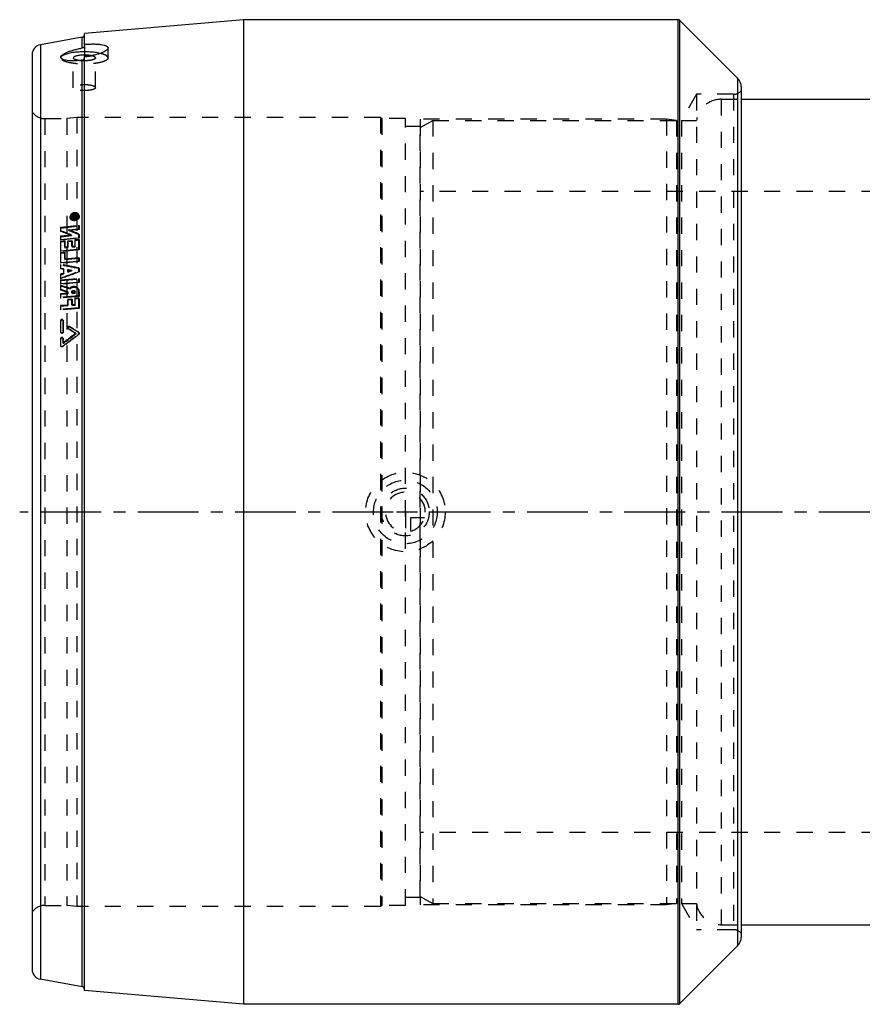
# Model space of a CAD drawing. Header units: millimetres. Extents: x 32 to 968, y 297 to 703.
# Tile 1 of 3: x 32 to 371, y 302 to 698. Entities that reach past the tile are written whole.
import ezdxf

# ---------------------------------------------------------------- set-up
doc = ezdxf.new("R2010")
doc.units = ezdxf.units.MM
doc.header["$LTSCALE"] = 65.185185
doc.linetypes.add('CENTER', pattern=[0.6, 0.375, -0.075, 0.075, -0.075])
doc.linetypes.add('HIDDEN', pattern=[0.2, 0.1, -0.1])
for name, color, linetype in [('FASEN', 7, 'CONTINUOUS'), ('KOERPER', 7, 'CONTINUOUS'), ('KONST.EL_MIT_GEO', 7, 'CONTINUOUS'), ('KURVEN', 7, 'CONTINUOUS'), ('L1', 7, 'CONTINUOUS')]:
    doc.layers.add(name, color=color, linetype=linetype)

msp = doc.modelspace()

# ---------------------------------------------------------------- linework, layer by layer
at = {"layer": 'FASEN', "color": 8, "linetype": 'HIDDEN'}
for p, q in [((193, 654.61), (198, 657.5)), ((198, 657.5), (198, 342.5)), ((193, 345.39), (193, 654.61)), ((193, 345.39), (198, 342.5))]:
    msp.add_line(p, q, dxfattribs=at)
at = {"layer": 'KOERPER', "color": 8, "linetype": 'HIDDEN'}
for p, q in [((313.89, 666), (322, 666)), ((313.89, 334), (322, 334))]:
    msp.add_line(p, q, dxfattribs=at)
at = {"layer": 'KOERPER', "color": 7, "linetype": 'Continuous'}
for p, q in [((322, 666), (488.43, 666)), ((322, 334), (678, 334))]:
    msp.add_line(p, q, dxfattribs=at)
at = {"layer": 'KONST.EL_MIT_GEO', "color": 7, "linetype": 'Continuous'}
for p, q in [((122, 698), (58, 692.4)), ((122, 698), (122, 302)), ((296.59, 698), (122, 698)), ((296.59, 302), (296.59, 698)), ((297.29, 302.29), (297.29, 697.71)), ((297.29, 697.71), (320.54, 674.46)), ((57.17, 690.91), (40.31, 687.94)), ((57.17, 686.63), (57.17, 690.91)), ((58, 687.59), (58, 692.4)), ((40.31, 687.94), (40.31, 312.06)), ((37, 684), (37, 316)), ((57.17, 309.09), (57.17, 681.73)), ((58, 307.6), (58, 683.16)), ((320.54, 674.46), (320.54, 325.54)), ((322, 670.93), (322, 329.07)), ((322, 666), (488.43, 666)), ((322, 334), (678, 334)), ((297.29, 302.29), (320.54, 325.54)), ((57.17, 309.09), (40.31, 312.06)), ((122, 302), (58, 307.6)), ((296.59, 302), (122, 302))]:
    msp.add_line(p, q, dxfattribs=at)
at = {"layer": 'KONST.EL_MIT_GEO', "color": 2, "linetype": 'CENTER'}
msp.add_line((58, 687.59), (58, 683.16), dxfattribs=at)
at = {"layer": 'KONST.EL_MIT_GEO', "color": 8, "linetype": 'HIDDEN'}
for p, q in [((67.5, 682.62), (67.5, 686.65)), ((48.5, 682.62), (48.5, 682.93)), ((53.55, 670.64), (53.55, 682.62)), ((62.45, 670.64), (62.45, 682.62)), ((304, 668), (297.94, 657.5)), ((304, 668), (304, 332)), ((318.88, 668), (304, 668)), ((313.89, 666), (313.89, 334)), ((313.89, 666), (322, 666)), ((318.88, 668), (318.88, 332)), ((42.08, 658.2), (42.08, 341.8)), ((42.08, 658.2), (51, 658.2)), ((55, 658.7), (51, 658.2)), ((51, 658.2), (51, 341.8)), ((55, 658.7), (55, 341.3)), ((177, 658.7), (55, 658.7)), ((177, 658.7), (177, 341.3)), ((177, 658.7), (177.5, 658.2)), ((177.5, 658.2), (177.5, 341.8)), ((187, 658.2), (177.5, 658.2)), ((187, 341.8), (187, 658.2)), ((193, 658), (193, 342)), ((292, 658), (193, 658)), ((198, 657.5), (296, 657.5)), ((292, 658), (292, 342)), ((296, 657.5), (292, 658)), ((296, 657.5), (296, 342.5)), ((297.94, 657.5), (297.94, 342.5)), ((297.94, 657.5), (304, 657.5)), ((193, 655), (187, 655)), ((807, 628.9), (193, 628.9)), ((52.24, 618.42), (52.33, 618.11)), ((52.65, 618.53), (52.74, 618.23)), ((53.04, 619.17), (53.04, 618.95)), ((53.04, 619.17), (53.13, 618.87)), ((53.97, 619.11), (53.04, 619.17)), ((53.04, 618.95), (53.13, 618.64)), ((53.04, 618.95), (53.88, 618.89)), ((53.04, 618.69), (53.88, 618.78)), ((53.04, 618.69), (53.04, 618.47)), ((53.04, 618.69), (53.13, 618.39)), ((53.04, 618.47), (54.99, 618.68)), ((53.04, 618.47), (53.13, 618.17)), ((53.13, 618.64), (53.13, 618.87)), ((53.13, 618.87), (54.06, 618.81)), ((53.96, 618.59), (53.13, 618.64)), ((53.13, 618.39), (53.96, 618.48)), ((53.13, 618.17), (53.13, 618.39)), ((55.08, 618.38), (53.13, 618.17)), ((53.88, 618.89), (53.88, 618.78)), ((53.88, 618.89), (53.96, 618.59)), ((53.88, 618.78), (53.96, 618.48)), ((53.96, 618.48), (53.96, 618.59)), ((53.97, 619.11), (54.06, 618.81)), ((54.16, 618.81), (54.16, 618.92)), ((54.16, 618.92), (54.24, 618.62)), ((54.16, 618.81), (54.71, 618.87)), ((54.16, 618.81), (54.24, 618.51)), ((54.24, 618.62), (54.24, 618.51)), ((54.24, 618.51), (54.8, 618.57)), ((54.29, 619.27), (54.57, 619.3)), ((54.29, 619.27), (54.38, 618.96)), ((54.29, 619.05), (54.57, 619.08)), ((54.29, 619.05), (54.38, 618.74)), ((54.38, 618.96), (54.66, 619)), ((54.66, 618.78), (54.38, 618.74)), ((54.57, 619.3), (54.66, 619)), ((54.57, 619.08), (54.66, 618.78)), ((54.8, 618.68), (54.71, 619.01)), ((54.71, 618.99), (54.71, 618.87)), ((54.71, 618.87), (54.8, 618.57)), ((54.8, 618.57), (54.8, 618.68)), ((55.07, 618.77), (54.98, 619.08)), ((54.99, 618.68), (54.99, 619.02)), ((54.99, 619.02), (55.08, 618.71)), ((54.99, 618.68), (55.08, 618.38)), ((55.08, 618.71), (55.08, 618.38)), ((55.46, 618.98), (55.38, 619.29)), ((55.87, 619.1), (55.79, 619.4)), ((48.44, 614.52), (55.83, 615.3)), ((48.44, 614.52), (48.44, 613.17)), ((48.44, 614.52), (48.53, 614.22)), ((48.53, 614.22), (55.91, 615.01)), ((48.53, 612.88), (48.53, 614.22)), ((51.6, 613.5), (55.83, 613.95)), ((55.83, 613.95), (55.83, 615.3)), ((55.83, 615.3), (55.91, 615.01)), ((55.83, 613.95), (55.91, 613.65)), ((55.91, 615.01), (55.91, 613.65)), ((48.44, 613.17), (48.53, 612.88)), ((48.44, 611.02), (52.67, 611.46)), ((48.44, 611.02), (48.44, 609.65)), ((48.44, 611.02), (48.53, 610.73)), ((48.44, 609.65), (55.83, 610.4)), ((48.53, 610.73), (52.76, 611.17)), ((48.53, 609.36), (48.53, 610.73)), ((55.91, 610.12), (48.53, 609.36)), ((51.6, 613.5), (51.68, 613.21)), ((55.91, 613.65), (51.68, 613.21)), ((52.67, 611.46), (52.76, 611.17)), ((55.83, 610.4), (55.83, 611.78)), ((55.83, 611.78), (55.91, 611.49)), ((55.83, 610.4), (55.91, 610.12)), ((55.91, 611.49), (55.91, 610.12)), ((48.44, 609.65), (48.53, 609.36)), ((48.44, 608.96), (50.11, 609.13)), ((48.44, 608.96), (48.44, 605.01)), ((48.44, 608.96), (48.53, 608.68)), ((48.53, 608.68), (50.2, 608.84)), ((48.53, 604.74), (48.53, 608.68)), ((50.11, 606.58), (50.11, 609.13)), ((50.11, 609.13), (50.2, 608.84)), ((50.11, 606.58), (51.3, 606.7)), ((50.11, 606.58), (50.2, 606.3)), ((50.2, 608.84), (50.2, 606.3)), ((50.2, 606.3), (51.38, 606.42)), ((51.3, 609.02), (52.97, 609.19)), ((51.3, 609.02), (51.3, 606.7)), ((51.3, 609.02), (51.38, 608.73)), ((51.3, 606.7), (51.38, 606.42)), ((51.38, 608.73), (53.06, 608.9)), ((51.38, 606.42), (51.38, 608.73)), ((52.97, 606.86), (52.97, 609.19)), ((52.97, 609.19), (53.06, 608.9)), ((52.97, 606.86), (54.15, 606.98)), ((52.97, 606.86), (53.06, 606.59)), ((53.06, 608.9), (53.06, 606.59)), ((53.06, 606.59), (54.24, 606.7)), ((54.15, 609.54), (55.83, 609.71)), ((54.15, 609.54), (54.15, 606.98)), ((54.15, 609.54), (54.24, 609.25)), ((54.15, 606.98), (54.24, 606.7)), ((54.24, 609.25), (55.91, 609.42)), ((54.24, 606.7), (54.24, 609.25)), ((55.83, 605.73), (55.83, 609.71)), ((55.83, 609.71), (55.91, 609.42)), ((55.91, 609.42), (55.91, 605.46)), ((48.44, 605.01), (55.83, 605.73)), ((48.44, 605.01), (48.53, 604.74)), ((48.44, 604.31), (50.11, 604.47)), ((48.44, 604.31), (48.44, 600.29)), ((48.44, 604.31), (48.53, 604.04)), ((55.91, 605.46), (48.53, 604.74)), ((48.53, 604.04), (50.2, 604.2)), ((48.53, 600.02), (48.53, 604.04)), ((50.11, 601.87), (50.11, 604.47)), ((50.11, 604.47), (50.2, 604.2)), ((50.11, 601.87), (55.83, 602.41)), ((50.2, 604.2), (50.2, 601.61)), ((50.2, 601.61), (55.91, 602.15)), ((55.83, 605.73), (55.91, 605.46)), ((55.83, 600.97), (55.83, 602.41)), ((55.83, 602.41), (55.91, 602.15)), ((55.91, 602.15), (55.91, 600.71)), ((48.44, 600.29), (55.83, 600.97)), ((48.44, 600.29), (48.53, 600.02)), ((48.44, 599.57), (48.44, 598.05)), ((48.44, 599.57), (48.53, 599.31)), ((48.44, 598.05), (48.53, 597.8)), ((55.91, 600.71), (48.53, 600.02)), ((48.53, 597.8), (48.53, 599.31)), ((50.11, 601.87), (50.2, 601.61)), ((55.83, 600.97), (55.91, 600.71)), ((55.83, 596.82), (55.83, 598.17)), ((55.83, 598.17), (55.91, 597.92)), ((49.63, 596.04), (48.44, 595.6)), ((48.44, 595.6), (48.44, 594.06)), ((48.44, 595.6), (48.53, 595.35)), ((48.44, 594.06), (48.53, 593.82)), ((48.53, 595.35), (49.71, 595.79)), ((48.53, 593.82), (48.53, 595.35)), ((49.63, 597.83), (49.63, 596.04)), ((49.63, 597.83), (49.71, 597.58)), ((49.63, 596.04), (49.71, 595.79)), ((49.71, 595.79), (49.71, 597.58)), ((51.3, 596.66), (51.3, 597.51)), ((51.3, 597.51), (51.38, 597.26)), ((52.79, 597.22), (51.3, 596.66)), ((51.3, 596.66), (51.38, 596.41)), ((51.38, 597.26), (51.38, 596.41)), ((51.38, 596.41), (52.88, 596.97)), ((52.79, 597.22), (52.88, 596.97)), ((55.83, 596.82), (55.91, 596.57)), ((55.91, 597.92), (55.91, 596.57)), ((48.44, 593.33), (55.83, 593.97)), ((48.44, 593.33), (48.44, 591.86)), ((48.44, 593.33), (48.53, 593.09)), ((48.44, 591.86), (55.83, 592.49)), ((48.44, 591.86), (48.53, 591.62)), ((48.44, 591.12), (48.44, 589.48)), ((48.44, 591.12), (48.53, 590.88)), ((48.53, 593.09), (55.91, 593.73)), ((48.53, 591.62), (48.53, 593.09)), ((55.91, 592.25), (48.53, 591.62)), ((48.53, 589.25), (48.53, 590.88)), ((55.83, 592.49), (55.83, 593.97)), ((55.83, 593.97), (55.91, 593.73)), ((55.83, 592.49), (55.91, 592.25)), ((55.91, 593.73), (55.91, 592.25)), ((48.44, 589.48), (48.53, 589.25)), ((51.3, 588.02), (48.44, 587.79)), ((48.44, 587.79), (48.44, 586.29)), ((48.44, 587.79), (48.53, 587.56)), ((55.83, 586.88), (48.44, 586.29)), ((48.44, 586.29), (48.53, 586.06)), ((48.53, 587.56), (51.38, 587.79)), ((48.53, 586.06), (48.53, 587.56)), ((55.91, 586.66), (48.53, 586.06)), ((51.3, 588.53), (51.3, 588.02)), ((51.3, 588.53), (51.38, 588.3)), ((51.3, 588.02), (51.38, 587.79)), ((51.38, 587.79), (51.38, 588.3)), ((51.99, 589.95), (52.08, 589.72)), ((52.97, 588.16), (52.97, 588.57)), ((52.97, 588.57), (53.06, 588.34)), ((54.15, 588.25), (52.97, 588.16)), ((52.97, 588.16), (53.06, 587.93)), ((53.06, 588.34), (53.06, 587.93)), ((53.06, 587.93), (54.24, 588.03)), ((54.21, 588.59), (54.13, 588.82)), ((54.15, 588.67), (54.15, 588.25)), ((54.15, 588.67), (54.24, 588.44)), ((54.15, 588.25), (54.24, 588.03)), ((55.83, 586.12), (54.15, 585.99)), ((54.24, 588.03), (54.24, 588.44)), ((55.8, 589.2), (55.71, 589.43)), ((55.83, 586.88), (55.83, 588.81)), ((55.83, 588.81), (55.91, 588.58)), ((55.83, 586.88), (55.91, 586.66)), ((55.83, 582.06), (55.83, 586.12)), ((55.83, 586.12), (55.91, 585.9)), ((55.91, 588.58), (55.91, 586.66)), ((51.3, 583.24), (48.44, 583.02)), ((48.44, 583.02), (48.44, 581.5)), ((48.44, 583.02), (48.53, 582.8)), ((48.53, 582.8), (51.38, 583.02)), ((48.53, 581.29), (48.53, 582.8)), ((52.97, 585.64), (51.3, 585.51)), ((51.3, 585.51), (51.3, 583.24)), ((51.3, 585.51), (51.38, 585.29)), ((51.3, 583.24), (51.38, 583.02)), ((51.38, 585.29), (53.06, 585.42)), ((51.38, 583.02), (51.38, 585.29)), ((52.97, 583.37), (52.97, 585.64)), ((52.97, 585.64), (53.06, 585.42)), ((54.15, 583.46), (52.97, 583.37)), ((52.97, 583.37), (53.06, 583.15)), ((53.06, 585.42), (53.06, 583.15)), ((53.06, 583.15), (54.24, 583.24)), ((54.15, 585.99), (54.15, 583.46)), ((54.15, 585.99), (54.24, 585.77)), ((54.15, 583.46), (54.24, 583.24)), ((54.24, 585.77), (55.91, 585.9)), ((54.24, 583.24), (54.24, 585.77)), ((55.91, 585.9), (55.91, 581.85)), ((55.83, 582.06), (48.44, 581.5)), ((48.44, 581.5), (48.53, 581.29)), ((55.91, 581.85), (48.53, 581.29)), ((55.83, 582.06), (55.91, 581.85)), ((48.44, 576.98), (48.44, 572.46)), ((48.44, 576.98), (48.53, 576.78)), ((48.53, 572.27), (48.53, 576.78)), ((49.47, 577.01), (49.38, 577.21)), ((49.42, 572.53), (49.42, 577.05)), ((49.42, 577.05), (49.5, 576.85)), ((49.5, 576.85), (49.5, 572.34)), ((52.06, 574.58), (52.14, 574.39)), ((48.44, 572.46), (48.53, 572.27)), ((48.48, 572.29), (48.56, 572.11)), ((49.42, 572.53), (49.5, 572.34)), ((51.31, 573.99), (51.4, 573.8)), ((51.47, 573.81), (51.56, 573.62)), ((54.53, 571.88), (54.62, 571.69)), ((55.63, 572.32), (55.71, 572.14)), ((55.63, 571.58), (55.71, 571.39)), ((55.87, 571.96), (55.79, 572.14)), ((48.44, 569.72), (48.44, 566.97)), ((48.44, 569.72), (48.53, 569.54)), ((48.44, 566.97), (48.53, 566.8)), ((48.49, 566.79), (48.57, 566.61)), ((48.53, 566.8), (48.53, 569.54)), ((49.22, 566.65), (49.31, 566.48)), ((49.46, 569.78), (49.38, 569.96)), ((49.42, 567.95), (49.42, 569.79)), ((49.42, 569.79), (49.5, 569.61)), ((49.42, 567.95), (49.5, 567.77)), ((49.5, 569.61), (49.5, 567.77)), ((807, 371.1), (193, 371.1)), ((193, 345), (187, 345)), ((42.08, 341.8), (51, 341.8)), ((55, 341.3), (51, 341.8)), ((177, 341.3), (55, 341.3)), ((177.5, 341.8), (177, 341.3)), ((187, 341.8), (177.5, 341.8)), ((292, 342), (193, 342)), ((198, 342.5), (296, 342.5)), ((296, 342.5), (292, 342)), ((297.94, 342.5), (304, 332)), ((297.94, 342.5), (304, 342.5)), ((313.89, 334), (322, 334)), ((318.88, 332), (304, 332))]:
    msp.add_line(p, q, dxfattribs=at)
at = {"layer": 'KONST.EL_MIT_GEO', "color": 7, "linetype": 'Continuous'}
for centre, radius, start, end in [((296.59, 697), 1, 45, 90), ((57, 691.9), 1, 280, 360), ((41, 684), 4, 100, 180), ((49.13, 682.93), 0.627, 179.9892, 187.8556), ((317, 670.93), 5, 0, 45), ((317, 329.07), 5, 315, 360), ((41, 316), 4, 180, 260), ((57, 308.1), 1, 0, 80), ((296.59, 303), 1, 270, 315)]:
    msp.add_arc(centre, radius, start, end, dxfattribs=at)
at = {"layer": 'KONST.EL_MIT_GEO', "color": 8, "linetype": 'HIDDEN'}
for centre, radius, start, end in [((49.13, 682.93), 0.632, 179.9972, 182.6065), ((49.14, 682.62), 0.643, 172.1313, 179.978), ((49.17, 682.61), 0.671, 165.9909, 172.1124), ((52.82, 711.93), 30.51, 275.9965, 277.9868), ((52.69, 712.94), 31.53, 277.973, 278.1799), ((318.88, 672), 4, 270, 321.3178), ((313.89, 656), 10, 90, 171.3732), ((42.08, 664.2), 6, 212.231, 270), ((54.64, 618.99), 0.0759, 0.0595, 15.7571), ((54.72, 618.68), 0.0755, 0.0639, 15.7573), ((54.76, 619.02), 0.228, 0.059, 15.7504), ((54.85, 618.71), 0.227, 0.0634, 15.7506), ((-164.66, 80.8), 573.44, 67.72795, 68.18395), ((-164.38, 79.37), 574.42, 67.78911, 68.24415), ((-162.17, 81.46), 573.38, 67.65449, 68.11077), ((-161.88, 80.04), 574.36, 67.71559, 68.17091), ((-187.89, -669.49), 1290.88, 79.11751, 79.45116), ((-187.25, -671.65), 1292.64, 79.15747, 79.49062), ((-225.56, -245.09), 879.96, 71.61393, 71.85735), ((-224.89, -246.3), 880.7, 71.67009, 71.91322), ((-230.39, -251.89), 886.37, 71.47017, 71.66483), ((-229.69, -253.04), 887.05, 71.52662, 71.72107), ((54.05, 588.81), 1.77, 359.9943, 20.5745), ((54.15, 588.58), 1.76, 359.9936, 20.5772), ((-305.49, 3.97), 673.38, 57.56946, 57.92889), ((-304.2, 4.02), 672.53, 57.64528, 58.00485), ((-308.29, 1.05), 676.38, 57.55989, 57.86632), ((-306.98, 1.12), 675.5, 57.63575, 57.94232), ((42.08, 335.8), 6, 90, 147.769), ((313.89, 344), 10, 188.6269, 270), ((318.88, 328), 4, 38.6822, 90)]:
    msp.add_arc(centre, radius, start, end, dxfattribs=at)
at = {"layer": 'KONST.EL_MIT_GEO', "color": 7, "linetype": 'Continuous'}
for points, knots in [([(48.5, 682.93), (48.5, 683.01), (48.53, 683.18), (48.67, 683.43), (48.88, 683.68), (49.29, 684.04), (50.01, 684.47), (51.07, 684.96), (52.37, 685.44), (53.86, 685.88), (55.48, 686.29), (56.6, 686.52), (57.17, 686.63)], [0, 0, 0, 0, 0.024401, 0.052303, 0.08532, 0.124297, 0.221126, 0.34257, 0.485776, 0.646527, 0.819776, 1, 1, 1, 1]), ([(64.38, 684.44), (63.66, 684.61), (62.09, 684.87), (59.62, 685.07), (57.03, 685.09), (54.89, 684.96), (53.26, 684.76), (52.17, 684.57), (51.18, 684.34), (50.33, 684.08), (49.63, 683.8), (49.08, 683.49), (48.7, 683.16), (48.55, 682.9), (48.52, 682.78)], [0, 0, 0, 0, 0.135302, 0.288936, 0.449902, 0.606489, 0.679583, 0.747447, 0.80893, 0.863072, 0.90917, 0.946909, 0.976637, 1, 1, 1, 1]), ([(58, 687.59), (58, 687.48), (57.96, 687.25), (57.78, 686.95), (57.51, 686.73), (57.29, 686.65), (57.17, 686.63)], [0, 0, 0, 0, 0.245878, 0.494069, 0.745867, 1, 1, 1, 1]), ([(58, 688.08), (58.62, 688.13), (59.83, 688.21), (61.58, 688.24), (63.21, 688.2), (64.63, 688.07), (65.81, 687.86), (66.61, 687.6), (67.08, 687.33), (67.32, 687.13), (67.47, 686.9), (67.5, 686.73), (67.5, 686.65)], [0, 0, 0, 0, 0.184844, 0.36219, 0.525721, 0.669809, 0.789879, 0.883052, 0.919588, 0.950112, 0.976074, 1, 1, 1, 1]), ([(67.5, 686.65), (67.5, 686.56), (67.46, 686.38), (67.31, 686.12), (67.08, 685.86), (66.62, 685.47), (65.83, 685.01), (64.65, 684.51), (63.22, 684.05), (61.6, 683.66), (59.84, 683.35), (58.62, 683.21), (58, 683.16)], [0, 0, 0, 0, 0.023999, 0.051793, 0.085014, 0.124453, 0.222647, 0.345524, 0.489688, 0.650502, 0.822565, 1, 1, 1, 1]), ([(57.17, 681.73), (56.62, 681.65), (55.53, 681.52), (53.94, 681.43), (52.48, 681.44), (51.2, 681.54), (50.13, 681.74), (49.4, 681.98), (48.96, 682.22), (48.73, 682.41), (48.57, 682.62), (48.52, 682.77), (48.51, 682.85)], [0, 0, 0, 0, 0.185004, 0.360652, 0.521874, 0.664092, 0.783564, 0.877952, 0.91577, 0.947855, 0.975293, 1, 1, 1, 1]), ([(60.77, 683.52), (60.41, 683.59), (59.66, 683.7), (58.48, 683.78), (57.27, 683.77), (56.11, 683.68), (55.22, 683.53), (54.62, 683.37), (54.25, 683.24), (53.95, 683.1), (53.73, 682.96), (53.59, 682.8), (53.55, 682.67), (53.55, 682.62)], [0, 0, 0, 0, 0.143273, 0.302743, 0.466928, 0.623897, 0.762412, 0.821762, 0.87326, 0.91635, 0.950972, 0.977977, 1, 1, 1, 1]), ([(56.01, 681.59), (55.67, 681.63), (55.19, 681.71), (54.59, 681.87), (54.23, 682), (53.94, 682.14), (53.73, 682.28), (53.59, 682.44), (53.55, 682.56), (53.55, 682.62)], [0, 0, 0, 0, 0.368275, 0.525874, 0.662582, 0.777003, 0.869055, 0.941056, 1, 1, 1, 1]), ([(57.17, 681.73), (57.29, 681.75), (57.51, 681.82), (57.78, 682.04), (57.96, 682.33), (58, 682.56), (58, 682.67)], [0, 0, 0, 0, 0.252867, 0.503779, 0.752649, 1, 1, 1, 1])]:
    msp.add_open_spline(points, degree=3, knots=knots, dxfattribs=at)
at = {"layer": 'KONST.EL_MIT_GEO', "color": 8, "linetype": 'HIDDEN'}
for points in [[(48.5, 682.9), (48.5, 682.88), (48.5, 682.86), (48.51, 682.85)], [(48.52, 682.78), (48.51, 682.72), (48.5, 682.67), (48.5, 682.62)], [(48.44, 598.05), (48.84, 597.98), (49.23, 597.9), (49.63, 597.83)], [(48.44, 594.06), (50.9, 594.98), (53.37, 595.9), (55.83, 596.82)], [(49.71, 597.58), (49.32, 597.65), (48.92, 597.73), (48.53, 597.8)], [(55.91, 596.57), (53.45, 595.65), (50.99, 594.74), (48.53, 593.82)], [(51.3, 597.51), (51.8, 597.42), (52.3, 597.32), (52.79, 597.22)], [(52.88, 596.97), (52.38, 597.07), (51.88, 597.16), (51.38, 597.26)], [(54.13, 588.82), (54.14, 588.78), (54.15, 588.72), (54.15, 588.67)], [(54.21, 588.59), (54.23, 588.55), (54.24, 588.49), (54.24, 588.44)], [(49.42, 577.05), (49.42, 577.11), (49.4, 577.16), (49.38, 577.21)], [(49.47, 577.01), (49.49, 576.96), (49.5, 576.91), (49.5, 576.85)], [(48.44, 572.46), (48.44, 572.4), (48.45, 572.35), (48.48, 572.29)], [(48.56, 572.11), (48.54, 572.16), (48.53, 572.22), (48.53, 572.27)], [(55.71, 571.39), (53.58, 569.75), (51.44, 568.12), (49.31, 566.48)], [(54.53, 571.88), (52.83, 570.57), (51.12, 569.26), (49.42, 567.95)], [(49.5, 567.77), (51.21, 569.08), (52.91, 570.39), (54.62, 571.69)], [(51.31, 573.99), (51.35, 573.92), (51.4, 573.85), (51.47, 573.81)], [(51.56, 573.62), (51.49, 573.66), (51.43, 573.73), (51.4, 573.8)], [(55.79, 572.14), (55.75, 572.22), (55.7, 572.28), (55.63, 572.32)], [(55.71, 572.14), (55.78, 572.1), (55.84, 572.03), (55.87, 571.96)], [(48.44, 566.97), (48.44, 566.91), (48.46, 566.84), (48.49, 566.79)], [(48.57, 566.61), (48.54, 566.67), (48.53, 566.73), (48.53, 566.8)], [(49.42, 569.79), (49.42, 569.85), (49.4, 569.91), (49.38, 569.96)], [(49.46, 569.78), (49.49, 569.73), (49.5, 569.67), (49.5, 569.61)]]:
    msp.add_open_spline(points, degree=3, dxfattribs=at)
for points, knots in [([(67.5, 682.62), (67.5, 682.54), (67.46, 682.36), (67.32, 682.12), (67.08, 681.88), (66.62, 681.56), (65.82, 681.2), (64.65, 680.84), (63.22, 680.54), (61.59, 680.32), (59.83, 680.19), (58, 680.14), (56.17, 680.19), (54.41, 680.32), (52.78, 680.54), (51.35, 680.84), (50.18, 681.2), (49.38, 681.56), (48.92, 681.88), (48.68, 682.12), (48.54, 682.36), (48.5, 682.54), (48.5, 682.62)], [0, 0, 0, 0, 0.012002, 0.025462, 0.041399, 0.060365, 0.108088, 0.168699, 0.240705, 0.321829, 0.409292, 0.5, 0.590708, 0.678171, 0.759295, 0.831301, 0.891912, 0.939635, 0.958601, 0.974538, 0.987998, 1, 1, 1, 1]), ([(62.45, 682.62), (62.45, 682.8), (62.21, 683.01), (61.92, 683.17), (61.6, 683.3), (61.11, 683.45), (60.44, 683.59), (59.68, 683.69), (58.86, 683.75), (58, 683.78), (57.14, 683.75), (56.32, 683.69), (55.56, 683.59), (54.89, 683.45), (54.4, 683.3), (54.08, 683.17), (53.79, 683.01), (53.55, 682.8), (53.55, 682.62)], [0, 0, 0, 0, 0.058325, 0.080657, 0.106316, 0.167201, 0.239532, 0.321023, 0.408881, 0.5, 0.591119, 0.678977, 0.760468, 0.832799, 0.893684, 0.919343, 0.941675, 1, 1, 1, 1]), ([(58, 681.47), (57.83, 681.47), (57.16, 681.48), (56.5, 681.52), (56.01, 681.59)], [0, 0, 0, 0, 0.258068, 1, 1, 1, 1]), ([(58, 683.16), (58.29, 683.18), (59.44, 683.3), (60.59, 683.47), (61.43, 683.65)], [0, 0, 0, 0, 0.254162, 1, 1, 1, 1]), ([(62.45, 682.62), (62.45, 682.43), (62.21, 682.22), (61.92, 682.07), (61.6, 681.93), (61.11, 681.78), (60.44, 681.65), (59.68, 681.54), (58.86, 681.48), (58.29, 681.47), (58, 681.47)], [0, 0, 0, 0, 0.11665, 0.161314, 0.212631, 0.334401, 0.479065, 0.642047, 0.817763, 1, 1, 1, 1]), ([(62.45, 682.62), (62.45, 682.66), (62.43, 682.76), (62.34, 682.89), (62.19, 683.01), (61.91, 683.18), (61.43, 683.37), (61.01, 683.47), (60.77, 683.52)], [0, 0, 0, 0, 0.066006, 0.142243, 0.235245, 0.348053, 0.635342, 1, 1, 1, 1]), ([(67.5, 682.62), (67.5, 683.05), (66.91, 683.52), (66.22, 683.86), (65.68, 684.07), (65.06, 684.27), (64.62, 684.38), (64.38, 684.44)], [0, 0, 0, 0, 0.343887, 0.478254, 0.632946, 0.807265, 1, 1, 1, 1]), ([(67.5, 682.62), (67.5, 682.7), (67.46, 682.87), (67.32, 683.12), (67.08, 683.35), (66.62, 683.68), (65.82, 684.04), (65.01, 684.29), (64.49, 684.41), (64.38, 684.44)], [0, 0, 0, 0, 0.064654, 0.137163, 0.223014, 0.325181, 0.582264, 0.908772, 1, 1, 1, 1]), ([(62.45, 670.64), (62.45, 670.83), (62.21, 671.04), (61.92, 671.19), (61.6, 671.33), (61.11, 671.47), (60.44, 671.61), (59.68, 671.71), (58.86, 671.78), (58, 671.8), (57.14, 671.78), (56.32, 671.71), (55.56, 671.61), (54.89, 671.47), (54.4, 671.33), (54.08, 671.19), (53.79, 671.04), (53.55, 670.83), (53.55, 670.64)], [0, 0, 0, 0, 0.058325, 0.080657, 0.106316, 0.167201, 0.239532, 0.321023, 0.408881, 0.5, 0.591119, 0.678977, 0.760468, 0.832799, 0.893684, 0.919343, 0.941675, 1, 1, 1, 1]), ([(62.45, 670.64), (62.45, 670.45), (62.21, 670.24), (61.92, 670.09), (61.6, 669.95), (61.11, 669.81), (60.44, 669.67), (59.68, 669.57), (58.86, 669.5), (58, 669.48), (57.14, 669.5), (56.32, 669.57), (55.56, 669.67), (54.89, 669.81), (54.4, 669.95), (54.08, 670.09), (53.79, 670.24), (53.55, 670.45), (53.55, 670.64)], [0, 0, 0, 0, 0.058325, 0.080657, 0.106316, 0.167201, 0.239532, 0.321023, 0.408881, 0.5, 0.591119, 0.678977, 0.760468, 0.832799, 0.893684, 0.919343, 0.941675, 1, 1, 1, 1]), ([(54.02, 620.34), (53.75, 620.31), (53.23, 620.16), (52.68, 619.78), (52.38, 619.38), (52.24, 619.06), (52.19, 618.73), (52.21, 618.52), (52.24, 618.42)], [0, 0, 0, 0, 0.276337, 0.541327, 0.664934, 0.781683, 0.892564, 1, 1, 1, 1]), ([(52.24, 618.42), (52.29, 618.26), (52.45, 617.96), (52.88, 617.63), (53.42, 617.46), (53.82, 617.45), (54.02, 617.47)], [0, 0, 0, 0, 0.223192, 0.461446, 0.721743, 1, 1, 1, 1]), ([(52.33, 618.11), (52.3, 618.21), (52.27, 618.43), (52.33, 618.76), (52.47, 619.07), (52.77, 619.47), (53.32, 619.85), (53.83, 620), (54.1, 620.03)], [0, 0, 0, 0, 0.107425, 0.218316, 0.335095, 0.45874, 0.72375, 1, 1, 1, 1]), ([(54.1, 617.17), (53.9, 617.14), (53.51, 617.16), (52.96, 617.33), (52.54, 617.65), (52.37, 617.96), (52.33, 618.11)], [0, 0, 0, 0, 0.278203, 0.53852, 0.776816, 1, 1, 1, 1]), ([(52.65, 618.53), (52.63, 618.61), (52.61, 618.77), (52.67, 619.12), (52.92, 619.53), (53.41, 619.87), (53.81, 619.99), (54.02, 620.01)], [0, 0, 0, 0, 0.107561, 0.218612, 0.457884, 0.723296, 1, 1, 1, 1]), ([(54.02, 617.8), (53.86, 617.79), (53.56, 617.79), (53.14, 617.93), (52.81, 618.18), (52.69, 618.41), (52.65, 618.53)], [0, 0, 0, 0, 0.278358, 0.538671, 0.776857, 1, 1, 1, 1]), ([(52.74, 618.23), (52.72, 618.3), (52.7, 618.47), (52.75, 618.81), (53.01, 619.22), (53.5, 619.56), (53.9, 619.68), (54.1, 619.7)], [0, 0, 0, 0, 0.107551, 0.218612, 0.457949, 0.723381, 1, 1, 1, 1]), ([(54.1, 617.5), (53.95, 617.48), (53.64, 617.49), (53.23, 617.62), (52.9, 617.87), (52.77, 618.11), (52.74, 618.23)], [0, 0, 0, 0, 0.278305, 0.538638, 0.776864, 1, 1, 1, 1]), ([(54.29, 619.27), (54.26, 619.27), (54.14, 619.24), (54.03, 619.18), (53.97, 619.11)], [0, 0, 0, 0, 0.256987, 1, 1, 1, 1]), ([(55.79, 619.4), (55.74, 619.56), (55.58, 619.86), (55.16, 620.19), (54.61, 620.35), (54.22, 620.36), (54.02, 620.34)], [0, 0, 0, 0, 0.222769, 0.460421, 0.720858, 1, 1, 1, 1]), ([(54.02, 620.01), (54.17, 620.03), (54.47, 620.02), (54.89, 619.89), (55.22, 619.64), (55.34, 619.41), (55.38, 619.29)], [0, 0, 0, 0, 0.279039, 0.539459, 0.777182, 1, 1, 1, 1]), ([(54.02, 617.47), (54.28, 617.5), (54.81, 617.65), (55.35, 618.04), (55.65, 618.44), (55.79, 618.76), (55.84, 619.09), (55.82, 619.3), (55.79, 619.4)], [0, 0, 0, 0, 0.275916, 0.541092, 0.664983, 0.781971, 0.89288, 1, 1, 1, 1]), ([(55.38, 619.29), (55.4, 619.21), (55.42, 619.04), (55.36, 618.7), (55.11, 618.29), (54.62, 617.94), (54.22, 617.83), (54.02, 617.8)], [0, 0, 0, 0, 0.107316, 0.218387, 0.458074, 0.723625, 1, 1, 1, 1]), ([(54.06, 618.81), (54.08, 618.83), (54.17, 618.91), (54.29, 618.95), (54.38, 618.96)], [0, 0, 0, 0, 0.242205, 1, 1, 1, 1]), ([(54.1, 620.03), (54.3, 620.05), (54.7, 620.05), (55.24, 619.88), (55.67, 619.55), (55.83, 619.25), (55.87, 619.1)], [0, 0, 0, 0, 0.279084, 0.539542, 0.777238, 1, 1, 1, 1]), ([(54.1, 619.7), (54.26, 619.72), (54.56, 619.71), (54.98, 619.58), (55.3, 619.34), (55.43, 619.1), (55.46, 618.98)], [0, 0, 0, 0, 0.278982, 0.539423, 0.777189, 1, 1, 1, 1]), ([(55.87, 619.1), (55.9, 619), (55.93, 618.78), (55.87, 618.45), (55.73, 618.13), (55.44, 617.73), (54.89, 617.35), (54.37, 617.2), (54.1, 617.17)], [0, 0, 0, 0, 0.107112, 0.218031, 0.335049, 0.458977, 0.724169, 1, 1, 1, 1]), ([(55.46, 618.98), (55.49, 618.91), (55.51, 618.74), (55.45, 618.4), (55.2, 617.99), (54.71, 617.64), (54.31, 617.52), (54.1, 617.5)], [0, 0, 0, 0, 0.107308, 0.218389, 0.45814, 0.723708, 1, 1, 1, 1]), ([(54.16, 618.92), (54.16, 618.94), (54.18, 619), (54.24, 619.04), (54.29, 619.05)], [0, 0, 0, 0, 0.226293, 1, 1, 1, 1]), ([(54.24, 618.62), (54.24, 618.63), (54.26, 618.7), (54.33, 618.74), (54.38, 618.74)], [0, 0, 0, 0, 0.226288, 1, 1, 1, 1]), ([(54.98, 619.08), (54.96, 619.15), (54.83, 619.28), (54.66, 619.31), (54.57, 619.3)], [0, 0, 0, 0, 0.46046, 1, 1, 1, 1]), ([(54.57, 619.08), (54.6, 619.08), (54.66, 619.07), (54.7, 619.03), (54.71, 619.01)], [0, 0, 0, 0, 0.53946, 1, 1, 1, 1]), ([(54.66, 619), (54.75, 619.01), (54.92, 618.98), (55.05, 618.85), (55.07, 618.77)], [0, 0, 0, 0, 0.539539, 1, 1, 1, 1]), ([(54.66, 618.78), (54.69, 618.78), (54.75, 618.77), (54.79, 618.73), (54.8, 618.7)], [0, 0, 0, 0, 0.53946, 1, 1, 1, 1]), ([(55.71, 589.43), (55.65, 589.59), (55.49, 589.89), (55.11, 590.26), (54.64, 590.52), (53.92, 590.7), (52.95, 590.61), (52.27, 590.21), (51.99, 589.95)], [0, 0, 0, 0, 0.115242, 0.232628, 0.353788, 0.479335, 0.738848, 1, 1, 1, 1]), ([(52.08, 589.72), (52.36, 589.98), (53.04, 590.37), (54.01, 590.47), (54.73, 590.28), (55.2, 590.02), (55.58, 589.66), (55.74, 589.36), (55.8, 589.2)], [0, 0, 0, 0, 0.261152, 0.52066, 0.646214, 0.767384, 0.884771, 1, 1, 1, 1]), ([(52.97, 588.57), (52.97, 588.7), (53.09, 588.97), (53.46, 589.17), (53.88, 589.15), (54.08, 588.94), (54.13, 588.82)], [0, 0, 0, 0, 0.244496, 0.508406, 0.765015, 1, 1, 1, 1]), ([(53.06, 588.34), (53.06, 588.47), (53.17, 588.74), (53.55, 588.94), (53.97, 588.92), (54.17, 588.71), (54.21, 588.59)], [0, 0, 0, 0, 0.244482, 0.508413, 0.765035, 1, 1, 1, 1]), ([(49.38, 577.21), (49.34, 577.3), (49.18, 577.47), (48.83, 577.48), (48.53, 577.31), (48.44, 577.09), (48.44, 576.98)], [0, 0, 0, 0, 0.238105, 0.492581, 0.753322, 1, 1, 1, 1]), ([(48.53, 576.78), (48.53, 576.89), (48.62, 577.11), (48.92, 577.28), (49.27, 577.27), (49.43, 577.1), (49.47, 577.01)], [0, 0, 0, 0, 0.246657, 0.507423, 0.761917, 1, 1, 1, 1]), ([(52.06, 574.58), (51.97, 574.63), (51.81, 574.66), (51.6, 574.61), (51.46, 574.54), (51.35, 574.42), (51.26, 574.24), (51.27, 574.08), (51.31, 573.99)], [0, 0, 0, 0, 0.248561, 0.378911, 0.509655, 0.638423, 0.763453, 1, 1, 1, 1]), ([(51.4, 573.8), (51.36, 573.89), (51.35, 574.05), (51.44, 574.23), (51.55, 574.34), (51.69, 574.42), (51.89, 574.47), (52.06, 574.44), (52.14, 574.39)], [0, 0, 0, 0, 0.236497, 0.361543, 0.490329, 0.621075, 0.751417, 1, 1, 1, 1]), ([(48.48, 572.29), (48.52, 572.2), (48.69, 572.04), (49.03, 572.03), (49.33, 572.2), (49.42, 572.42), (49.42, 572.53)], [0, 0, 0, 0, 0.239366, 0.493082, 0.752574, 1, 1, 1, 1]), ([(49.5, 572.34), (49.5, 572.23), (49.42, 572.01), (49.12, 571.84), (48.77, 571.85), (48.61, 572.02), (48.56, 572.11)], [0, 0, 0, 0, 0.247403, 0.506921, 0.760655, 1, 1, 1, 1]), ([(49.22, 566.65), (50.82, 567.88), (52.96, 569.52), (55.09, 571.17), (55.63, 571.58)], [0, 0, 0, 0, 0.75014, 1, 1, 1, 1]), ([(55.63, 571.58), (55.71, 571.64), (55.81, 571.78), (55.84, 571.99), (55.81, 572.1), (55.79, 572.14)], [0, 0, 0, 0, 0.510252, 0.757631, 1, 1, 1, 1]), ([(55.87, 571.96), (55.9, 571.91), (55.92, 571.81), (55.9, 571.6), (55.8, 571.46), (55.71, 571.39)], [0, 0, 0, 0, 0.242337, 0.489707, 1, 1, 1, 1]), ([(49.38, 569.96), (49.33, 570.05), (49.17, 570.22), (48.82, 570.22), (48.53, 570.05), (48.44, 569.83), (48.44, 569.72)], [0, 0, 0, 0, 0.239834, 0.493219, 0.75216, 1, 1, 1, 1]), ([(48.49, 566.79), (48.52, 566.72), (48.61, 566.61), (48.81, 566.53), (49.03, 566.54), (49.16, 566.6), (49.22, 566.65)], [0, 0, 0, 0, 0.239704, 0.485918, 0.741191, 1, 1, 1, 1]), ([(48.53, 569.54), (48.53, 569.65), (48.61, 569.87), (48.91, 570.04), (49.25, 570.04), (49.42, 569.87), (49.46, 569.78)], [0, 0, 0, 0, 0.247815, 0.506783, 0.760187, 1, 1, 1, 1]), ([(49.31, 566.48), (49.25, 566.43), (49.11, 566.37), (48.89, 566.36), (48.69, 566.44), (48.6, 566.55), (48.57, 566.61)], [0, 0, 0, 0, 0.258817, 0.514101, 0.760326, 1, 1, 1, 1])]:
    msp.add_open_spline(points, degree=3, knots=knots, dxfattribs=at)
at = {"layer": 'KURVEN', "color": 8, "linetype": 'HIDDEN'}
for p, q in [((203, 500), (171, 500)), ((187, 500), (187, 490.4)), ((189.2, 492.31), (189.2, 497.8)), ((189.2, 497.8), (194.69, 497.8))]:
    msp.add_line(p, q, dxfattribs=at)
for radius in [16, 12.8, 9.6]:
    msp.add_circle((187, 500), radius, dxfattribs=at)
for start, end in [(0, 270), (285.962, 344.038)]:
    msp.add_arc((187, 500), 8, start, end, dxfattribs=at)
at = {"layer": 'L1', "color": 2, "linetype": 'CENTER'}
msp.add_line((495, 500), (32, 500), dxfattribs=at)

doc.saveas('drawing.dxf')
